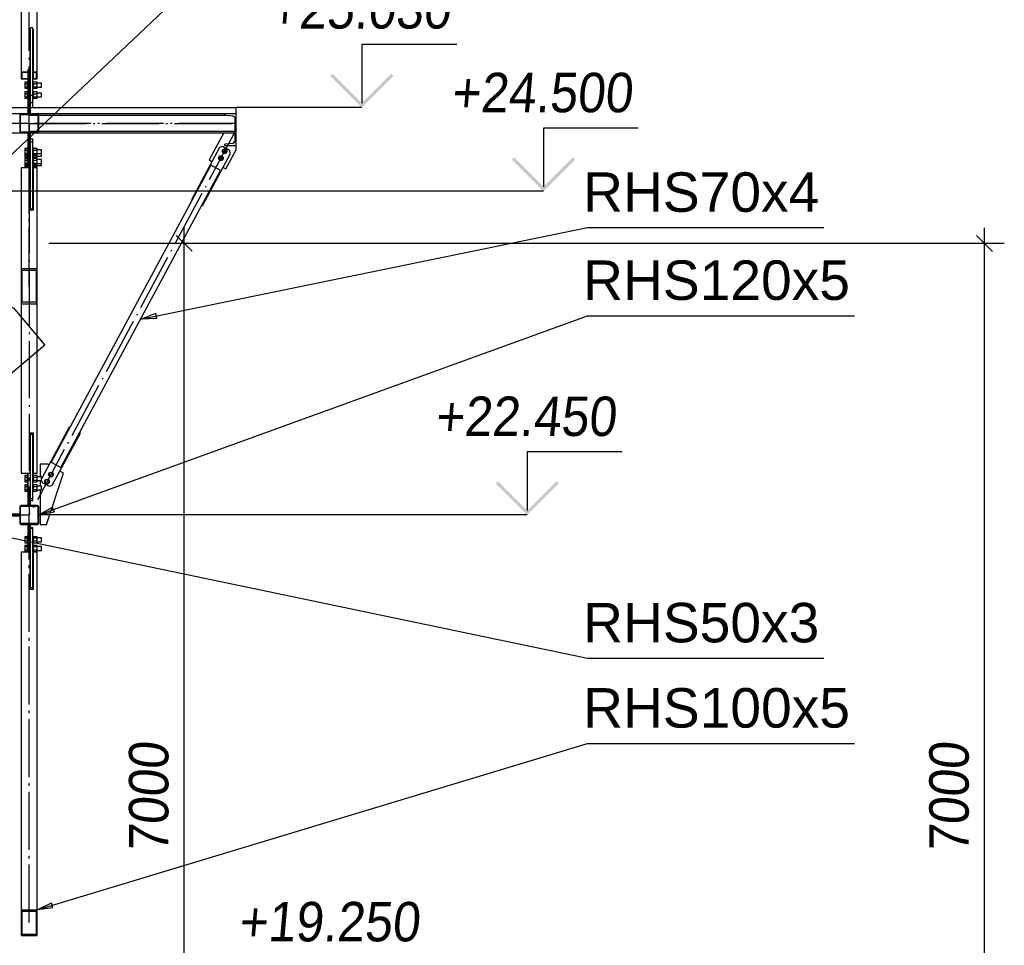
# Paper-space layout 'A0 Advance Steel' of a CAD drawing. Header units: millimetres. Extents: x 209 to 803, y 321 to 741.
# Tile 48 of 52: x 511 to 573, y 613 to 672. Entities that reach past the tile are written whole.
import ezdxf

# ---------------------------------------------------------------- set-up
doc = ezdxf.new("R2010")
doc.units = ezdxf.units.MM
doc.linetypes.add('ACAD_ISO04W100', pattern=[30, 24, -3, 0, -3])
doc.layers.get('0').update_dxf_attribs({"linetype": 'CONTINUOUS'})
for name, color, linetype in [('AS_Belki', 145, 'CONTINUOUS'), ('AS_Blachy', 30, 'CONTINUOUS'), ('AS_DIM_ON', 7, 'CONTINUOUS'), ('AS_INS_ON', 7, 'CONTINUOUS'), ('AS_Sruby', 9, 'CONTINUOUS')]:
    doc.layers.add(name, color=color, linetype=linetype)
doc.styles.add('Arial', font='arial.ttf')
doc.styles.add('ARIAL_1', font='arial.ttf', dxfattribs={"width": 0.9, "oblique": 5})
doc.styles.get("Standard").update_dxf_attribs({"font": 'arial.ttf', "width": 0.9, "oblique": 5})

psp = doc.layouts.new('A0 Advance Steel')

# ---------------------------------------------------------------- hatches: boundary and pattern name
at = {"layer": 'AS_INS_ON'}
for points in [[(530.299, 668.557), (530.157, 668.416), (532.157, 666.416), (534.157, 668.416), (534.016, 668.557), (532.157, 666.699)], [(541.79, 663.259), (541.649, 663.117), (543.649, 661.117), (545.649, 663.117), (545.507, 663.259), (543.649, 661.4)], [(540.762, 642.757), (540.62, 642.616), (542.62, 640.616), (544.62, 642.616), (544.479, 642.757), (542.62, 640.899)]]:
    psp.add_hatch(color=7, dxfattribs=at).paths.add_polyline_path(points)

# ---------------------------------------------------------------- linework, layer by layer
for p in [(443.003, 666.416, -37392.484), (524.203, 666.016, -37392.484)]:
    psp.add_line(p, (524.203, 666.416, -37392.484))
at = {"color": 0, "linetype": 'ByBlock', "lineweight": -2}
for p, q in [((518.162, 653.025), (519.109, 653.389)), ((519.175, 653.062), (518.162, 653.025)), ((519.175, 653.062), (519.109, 653.389)), ((511.703, 640.616), (512.586, 641.114)), ((512.7, 640.801), (511.703, 640.616)), ((512.7, 640.801), (512.586, 641.114)), ((511.603, 615.616), (512.512, 616.065)), ((512.608, 615.746), (511.603, 615.616)), ((512.608, 615.746), (512.512, 616.065))]:
    psp.add_line(p, q, dxfattribs=at)
at = {"color": 7}
for points in [[(503.478, 657.307), (523.163, 675.94), (540.053, 675.94)], [(518.162, 653.025), (546.434, 658.813), (561.381, 658.813)], [(503.278, 651.363), (510.079, 653.759), (512.098, 651.373), (500.21, 641.316)], [(511.703, 640.616), (546.434, 653.234), (563.323, 653.234)], [(504.235, 640.366), (546.434, 631.549), (561.381, 631.549)], [(511.603, 615.616), (546.434, 626.151), (563.323, 626.151)]]:
    psp.add_lwpolyline(points, dxfattribs=at)
at = {"layer": 'AS_Belki', "linetype": 'Continuous', "ltscale": 0.15}
for p, q in [((510.603, 673.767), (510.603, 668.683)), ((511.603, 668.683), (511.603, 673.767)), ((511.173, 671.369), (511.183, 671.369)), ((511.173, 668.809), (511.173, 671.369)), ((511.173, 671.347), (511.183, 671.347)), ((511.343, 671.369), (511.353, 671.369)), ((511.343, 671.347), (511.353, 671.347)), ((511.353, 671.369), (511.353, 668.683)), ((511.173, 670.946), (511.183, 670.946)), ((511.173, 670.923), (511.183, 670.923)), ((511.343, 670.946), (511.353, 670.946)), ((511.343, 670.923), (511.353, 670.923)), ((510.603, 668.683), (511.023, 668.683)), ((510.603, 668.683), (510.603, 668.237)), ((510.653, 668.66), (511.023, 668.66)), ((510.653, 668.26), (510.653, 668.66)), ((511.353, 668.683), (511.603, 668.683)), ((511.353, 668.683), (511.353, 668.66)), ((511.353, 668.66), (511.553, 668.66)), ((511.353, 668.66), (511.353, 668.26)), ((511.553, 668.66), (511.553, 668.26)), ((511.603, 668.237), (511.603, 668.683)), ((510.603, 668.237), (511.023, 668.237)), ((510.653, 668.26), (511.023, 668.26)), ((511.353, 668.26), (511.553, 668.26)), ((511.353, 668.26), (511.353, 668.237)), ((511.353, 668.237), (511.603, 668.237)), ((510.578, 666.016), (496.603, 666.016)), ((510.503, 665.941), (510.503, 664.891)), ((510.553, 664.916), (510.553, 665.916)), ((511.628, 666.016), (510.578, 666.016)), ((510.603, 665.966), (511.603, 665.966)), ((511.103, 665.926), (511.103, 665.966)), ((511.103, 664.906), (511.103, 665.926)), ((511.103, 665.926), (511.649, 665.926)), ((523.453, 666.016), (511.628, 666.016)), ((511.653, 665.916), (511.653, 664.916)), ((511.703, 664.891), (511.703, 665.941)), ((511.703, 665.926), (523.515, 665.926)), ((524.203, 666.016), (523.453, 666.016)), ((523.453, 666.016), (523.453, 665.986)), ((523.508, 665.926), (524.009, 665.886)), ((524.115, 665.772), (524.115, 664.26)), ((524.203, 664.016), (524.203, 666.016)), ((511.603, 664.866), (510.603, 664.866)), ((511.649, 664.906), (511.103, 664.906)), ((511.103, 664.866), (511.103, 664.906)), ((524.115, 664.906), (511.703, 664.906)), ((496.603, 664.816), (510.578, 664.816)), ((510.578, 664.816), (511.628, 664.816)), ((511.628, 664.816), (524.115, 664.816)), ((523.453, 664.045), (523.453, 664.016)), ((523.453, 664.016), (524.203, 664.016)), ((524.009, 664.145), (523.508, 664.105)), ((511.173, 662.595), (510.603, 662.595)), ((510.603, 662.595), (510.603, 656.234)), ((511.173, 659.91), (511.173, 662.595)), ((511.603, 662.595), (511.353, 662.595)), ((511.353, 662.595), (511.353, 659.91)), ((511.603, 656.234), (511.603, 662.595)), ((522.594, 662.759), (512.497, 643.953)), ((513.114, 643.622), (523.21, 662.427)), ((523.21, 662.427), (522.594, 662.759)), ((511.183, 659.959), (511.173, 659.959)), ((511.183, 659.933), (511.173, 659.933)), ((511.353, 659.91), (511.173, 659.91)), ((511.353, 659.959), (511.343, 659.959)), ((511.353, 659.933), (511.343, 659.933)), ((510.603, 656.234), (511.603, 656.234)), ((510.603, 656.234), (510.603, 653.991)), ((510.653, 656.122), (511.553, 656.122)), ((510.653, 654.103), (510.653, 656.122)), ((511.553, 656.122), (511.553, 654.103)), ((511.603, 653.991), (511.603, 656.234)), ((510.603, 653.991), (510.603, 643.257)), ((510.603, 653.991), (511.603, 653.991)), ((510.653, 654.103), (511.553, 654.103)), ((511.603, 643.257), (511.603, 653.991)), ((511.173, 645.817), (511.353, 645.817)), ((511.173, 643.257), (511.173, 645.817)), ((511.353, 645.817), (511.353, 643.257)), ((512.497, 643.953), (513.114, 643.622)), ((510.603, 643.257), (511.173, 643.257)), ((511.353, 643.257), (511.603, 643.257)), ((511.628, 641.216), (510.578, 641.216)), ((510.503, 641.141), (510.503, 640.091)), ((510.553, 640.116), (510.553, 641.116)), ((510.603, 641.166), (511.603, 641.166)), ((511.653, 641.116), (511.653, 640.116)), ((511.703, 640.091), (511.703, 641.141)), ((510.578, 640.016), (511.628, 640.016)), ((511.603, 640.066), (510.603, 640.066)), ((511.173, 638.251), (510.603, 638.251)), ((510.603, 638.251), (510.603, 615.616)), ((511.173, 635.892), (511.173, 638.251)), ((511.603, 638.251), (511.353, 638.251)), ((511.353, 638.251), (511.353, 635.892)), ((511.603, 615.616), (511.603, 638.251)), ((511.353, 635.892), (511.173, 635.892)), ((510.603, 615.616), (511.603, 615.616)), ((510.603, 615.616), (510.603, 613.997)), ((510.653, 615.535), (511.553, 615.535)), ((510.653, 614.078), (510.653, 615.535)), ((511.553, 615.535), (511.553, 614.078)), ((511.603, 613.997), (511.603, 615.616)), ((510.603, 613.997), (511.603, 613.997)), ((510.653, 614.078), (511.553, 614.078))]:
    psp.add_line(p, q, dxfattribs=at)
at = {"layer": 'AS_Belki', "color": 10, "linetype": 'ACAD_ISO04W100', "ltscale": 0.15}
for p, q in [((511.103, 665.416), (511.103, 673.767)), ((511.103, 665.416), (511.103, 673.767)), ((511.103, 665.416), (495.903, 665.416)), ((511.103, 655.236), (511.103, 665.416)), ((511.103, 665.416), (511.103, 640.616)), ((511.103, 665.416), (511.103, 640.616)), ((511.103, 655.113), (511.103, 665.416)), ((511.103, 665.416), (511.103, 665.416)), ((524.203, 665.416), (511.103, 665.416)), ((511.103, 665.416), (524.203, 665.416)), ((511.103, 665.416), (524.203, 665.416)), ((524.203, 665.016), (511.103, 640.616)), ((524.203, 665.016), (524.203, 665.016)), ((495.903, 640.616), (511.103, 640.616)), ((495.903, 640.616), (511.103, 640.616)), ((511.103, 614.884), (511.103, 640.616)), ((511.103, 614.806), (511.103, 640.616)), ((511.103, 640.616), (511.103, 640.616))]:
    psp.add_line(p, q, dxfattribs=at)
at = {"layer": 'AS_Belki', "linetype": 'Continuous', "ltscale": 0.15}
for centre, radius, start, end in [((510.578, 665.941), 0.075, 90, 180), ((511.628, 665.941), 0.075, 0, 90), ((523.513, 665.986), 0.06, 180, 265.426), ((510.578, 664.891), 0.075, 180, 270), ((511.628, 664.891), 0.075, 270, 0), ((523.513, 664.045), 0.06, 94.574, 180), ((510.578, 641.141), 0.075, 90, 180), ((511.628, 641.141), 0.075, 0, 90), ((510.578, 640.091), 0.075, 180, 270), ((511.628, 640.091), 0.075, 270, 0)]:
    psp.add_arc(centre, radius, start, end, dxfattribs=at)
at = {"layer": 'AS_Belki', "linetype": 'Continuous', "ltscale": 0.15, "extrusion": (-3.63859e-13, 1.50751e-13, -1)}
for centre in [(-510.603, 665.916), (-510.603, 641.116)]:
    psp.add_arc(centre, 0.05, 0, 90, dxfattribs=at)
at = {"layer": 'AS_Belki', "linetype": 'Continuous', "ltscale": 0.15, "extrusion": (1.88301e-13, 4.54809e-13, -1)}
psp.add_arc((-511.603, 665.916), 0.05, 90, 180, dxfattribs=at)
at = {"layer": 'AS_Belki', "linetype": 'Continuous', "ltscale": 0.15, "extrusion": (-1.77276e-14, -3.8195e-14, -1)}
psp.add_arc((-524, 665.772), 0.115, 94.574, 180, dxfattribs=at)
at = {"layer": 'AS_Belki', "linetype": 'Continuous', "ltscale": 0.15, "extrusion": (9.08882e-14, 3.77337e-14, -1)}
psp.add_arc((-510.603, 664.916), 0.05, 270, 0, dxfattribs=at)
at = {"layer": 'AS_Belki', "linetype": 'Continuous', "ltscale": 0.15, "extrusion": (9.08882e-14, 9.10107e-14, -1)}
for centre in [(-511.603, 664.916), (-511.603, 640.116)]:
    psp.add_arc(centre, 0.05, 180, 270, dxfattribs=at)
at = {"layer": 'AS_Belki', "linetype": 'Continuous', "ltscale": 0.15, "extrusion": (-6.12323e-17, 6.12323e-17, -1)}
for centre, radius, start, end in [((-524, 664.26), 0.115, 180, 265.426), ((-511.603, 641.116), 0.05, 90, 180)]:
    psp.add_arc(centre, radius, start, end, dxfattribs=at)
at = {"layer": 'AS_Belki', "linetype": 'Continuous', "ltscale": 0.15, "extrusion": (-3.63859e-13, -1.50629e-13, -1)}
psp.add_arc((-510.603, 640.116), 0.05, 270, 0, dxfattribs=at)
at = {"layer": 'AS_Blachy', "linetype": 'Continuous', "ltscale": 0.15}
for p, q in [((511.343, 671.458), (511.183, 671.458)), ((511.183, 668.809), (511.183, 671.458)), ((511.343, 668.695), (511.343, 671.458)), ((511.183, 668.809), (511.023, 668.809)), ((511.023, 668.809), (511.023, 666.016)), ((511.183, 666.016), (511.183, 668.809)), ((511.343, 667.205), (511.343, 668.695)), ((511.183, 667.205), (511.343, 667.205)), ((511.183, 666.736), (511.343, 666.736)), ((511.343, 666.736), (511.343, 667.205)), ((511.343, 666.424), (511.343, 666.736)), ((511.183, 666.424), (511.343, 666.424)), ((511.023, 664.816), (511.023, 662.875)), ((511.183, 662.875), (511.183, 664.816)), ((511.343, 664.408), (511.183, 664.408)), ((511.183, 664.251), (511.343, 664.251)), ((511.343, 664.29), (511.343, 664.408)), ((511.343, 664.251), (511.343, 664.29)), ((511.343, 659.999), (511.343, 664.251)), ((523.414, 664.816), (522.491, 663.096)), ((524.009, 664.145), (524.115, 664.26)), ((523.141, 663.884), (521.367, 660.58)), ((523.207, 663.903), (523.141, 663.884)), ((523.344, 663.945), (523.207, 663.903)), ((523.444, 663.891), (523.344, 663.945)), ((523.785, 663.708), (523.444, 663.891)), ((523.551, 662.533), (524.203, 663.747)), ((523.846, 663.505), (523.785, 663.708)), ((524.203, 663.747), (524.203, 664.016)), ((522.072, 660.201), (523.846, 663.505)), ((522.491, 663.096), (522.668, 663.002)), ((511.023, 662.875), (511.183, 662.875)), ((511.023, 662.875), (511.023, 662.595)), ((511.183, 662.774), (511.183, 662.875)), ((511.183, 659.999), (511.183, 662.774)), ((523.374, 662.627), (523.551, 662.533)), ((511.173, 662.016), (511.183, 662.016)), ((521.367, 660.58), (521.411, 660.556)), ((511.183, 659.999), (511.343, 659.999)), ((511.183, 659.91), (511.183, 659.999)), ((511.343, 659.91), (511.343, 659.999)), ((522.028, 660.225), (522.072, 660.201)), ((513.636, 646.18), (511.883, 642.914)), ((513.68, 646.156), (513.636, 646.18)), ((511.183, 645.713), (511.183, 645.817)), ((511.343, 645.713), (511.183, 645.713)), ((511.183, 643.067), (511.183, 645.713)), ((511.343, 645.713), (511.343, 645.817)), ((511.343, 641.659), (511.343, 645.713)), ((512.567, 642.497), (514.341, 645.801)), ((514.341, 645.801), (514.297, 645.825)), ((511.183, 644.016), (511.173, 644.016)), ((512.294, 643.825), (511.803, 643.825)), ((511.803, 643.825), (511.803, 643.039)), ((512.354, 643.791), (512.294, 643.825)), ((511.023, 643.257), (511.023, 642.834)), ((511.183, 642.834), (511.183, 643.067)), ((512.203, 640.016), (513.283, 643.256)), ((513.283, 643.256), (513.047, 643.392)), ((511.023, 642.834), (511.183, 642.834)), ((511.023, 642.834), (511.023, 641.216)), ((511.183, 641.216), (511.183, 642.834)), ((511.803, 642.802), (511.803, 642.441)), ((511.883, 642.806), (511.923, 642.672)), ((511.923, 642.672), (512.364, 642.436)), ((512.364, 642.436), (512.567, 642.497)), ((511.803, 642.204), (511.803, 640.016)), ((511.183, 641.659), (511.343, 641.659)), ((511.183, 641.543), (511.343, 641.543)), ((511.343, 641.543), (511.343, 641.659)), ((510.503, 640.676), (509.653, 640.676)), ((509.653, 640.556), (510.503, 640.556)), ((511.023, 640.016), (511.023, 638.541)), ((511.183, 638.541), (511.183, 640.016)), ((511.803, 640.016), (512.203, 640.016)), ((511.343, 639.81), (511.183, 639.81)), ((511.343, 639.751), (511.183, 639.751)), ((511.343, 639.751), (511.343, 639.81)), ((511.343, 639.606), (511.343, 639.751)), ((511.343, 636.016), (511.343, 639.606)), ((511.183, 638.541), (511.023, 638.541)), ((511.023, 638.541), (511.023, 638.251)), ((511.183, 638.454), (511.183, 638.541)), ((511.183, 636.016), (511.183, 638.454)), ((511.173, 637.216), (511.183, 637.216)), ((511.183, 636.016), (511.343, 636.016)), ((511.183, 635.892), (511.183, 636.016)), ((511.343, 635.892), (511.343, 636.016))]:
    psp.add_line(p, q, dxfattribs=at)
at = {"layer": 'AS_DIM_ON', "color": 8}
for p, q in [((520.914, 587.817), (520.914, 658.817)), ((571.562, 587.807), (571.562, 658.807)), ((522.164, 657.817), (512.353, 657.817)), ((572.812, 657.807), (512.353, 657.807))]:
    psp.add_line(p, q, dxfattribs=at)
at = {"layer": 'AS_DIM_ON', "color": 8, "linetype": 'ByBlock', "lineweight": -2}
for p, q in [((521.414, 657.317), (520.414, 658.317)), ((572.062, 657.307), (571.062, 658.307))]:
    psp.add_line(p, q, dxfattribs=at)
at = {"layer": 'AS_INS_ON', "color": 7}
for p, q in [((538.157, 670.416, -37392.484), (532.157, 670.416, -37392.484)), ((532.157, 670.416, -37392.484), (532.157, 666.699, -37392.484)), ((532.157, 666.416), (524.203, 666.416)), ((549.649, 665.117, -37425.571), (543.649, 665.117, -37425.571)), ((543.649, 665.117, -37425.571), (543.649, 661.4, -37425.571)), ((543.649, 661.117), (509.505, 661.117)), ((548.62, 644.616, -37392.484), (542.62, 644.616, -37392.484)), ((542.62, 644.616, -37392.484), (542.62, 640.899, -37392.484)), ((542.62, 640.616), (511.705, 640.616))]:
    psp.add_line(p, q, dxfattribs=at)
at = {"layer": 'AS_Sruby', "linetype": 'Continuous', "ltscale": 0.15}
for p, q in [((510.983, 668.033), (510.833, 668.033)), ((510.833, 668.033), (510.833, 667.922)), ((511.023, 668.053), (510.983, 668.053)), ((510.983, 668.053), (510.983, 668.052)), ((510.983, 668.052), (510.983, 668.042)), ((510.983, 668.042), (510.983, 668.024)), ((510.983, 668.024), (510.983, 667.999)), ((510.983, 667.999), (510.983, 667.968)), ((510.983, 667.968), (510.983, 667.931)), ((511.383, 668.053), (511.343, 668.053)), ((511.383, 668.052), (511.383, 668.053)), ((511.383, 668.042), (511.383, 668.052)), ((511.383, 668.024), (511.383, 668.042)), ((511.598, 668.031), (511.383, 668.031)), ((511.383, 667.999), (511.383, 668.024)), ((511.383, 667.968), (511.383, 667.999)), ((511.383, 667.931), (511.383, 667.968)), ((511.598, 667.921), (511.598, 668.031)), ((510.833, 667.922), (510.983, 667.922)), ((510.833, 667.922), (510.833, 667.723)), ((510.833, 667.723), (510.983, 667.723)), ((510.833, 667.723), (510.833, 667.634)), ((510.833, 667.634), (510.983, 667.634)), ((510.983, 667.406), (510.833, 667.406)), ((510.833, 667.406), (510.833, 667.296)), ((510.983, 667.931), (510.983, 667.891)), ((510.983, 667.891), (510.983, 667.848)), ((510.983, 667.848), (510.983, 667.805)), ((510.983, 667.805), (510.983, 667.763)), ((510.983, 667.763), (510.983, 667.724)), ((510.983, 667.724), (510.983, 667.689)), ((510.983, 667.689), (510.983, 667.659)), ((510.983, 667.659), (510.983, 667.636)), ((510.983, 667.636), (510.983, 667.621)), ((510.983, 667.621), (510.983, 667.614)), ((510.983, 667.614), (511.023, 667.614)), ((511.023, 667.426), (510.983, 667.426)), ((510.983, 667.426), (510.983, 667.425)), ((510.983, 667.425), (510.983, 667.415)), ((510.983, 667.415), (510.983, 667.397)), ((510.983, 667.397), (510.983, 667.372)), ((510.983, 667.372), (510.983, 667.341)), ((510.983, 667.341), (510.983, 667.305)), ((511.343, 667.614), (511.383, 667.614)), ((511.383, 667.426), (511.343, 667.426)), ((511.383, 667.891), (511.383, 667.931)), ((511.383, 667.921), (511.598, 667.921)), ((511.383, 667.848), (511.383, 667.891)), ((511.383, 667.805), (511.383, 667.848)), ((511.383, 667.763), (511.383, 667.805)), ((511.383, 667.724), (511.383, 667.763)), ((511.383, 667.724), (511.598, 667.724)), ((511.383, 667.689), (511.383, 667.724)), ((511.383, 667.659), (511.383, 667.689)), ((511.383, 667.636), (511.383, 667.659)), ((511.383, 667.636), (511.598, 667.636)), ((511.383, 667.621), (511.383, 667.636)), ((511.383, 667.614), (511.383, 667.621)), ((511.383, 667.425), (511.383, 667.426)), ((511.383, 667.415), (511.383, 667.425)), ((511.383, 667.397), (511.383, 667.415)), ((511.598, 667.404), (511.383, 667.404)), ((511.383, 667.372), (511.383, 667.397)), ((511.383, 667.341), (511.383, 667.372)), ((511.383, 667.305), (511.383, 667.341)), ((511.883, 667.953), (511.598, 667.953)), ((511.598, 667.724), (511.598, 667.921)), ((511.598, 667.636), (511.598, 667.724)), ((511.598, 667.714), (511.883, 667.714)), ((511.598, 667.295), (511.598, 667.404)), ((511.883, 667.947), (511.883, 667.953)), ((511.883, 667.924), (511.883, 667.947)), ((511.883, 667.887), (511.883, 667.924)), ((511.883, 667.842), (511.883, 667.887)), ((511.883, 667.795), (511.883, 667.842)), ((511.883, 667.755), (511.883, 667.795)), ((511.883, 667.726), (511.883, 667.755)), ((511.883, 667.714), (511.883, 667.726)), ((510.833, 667.296), (510.983, 667.296)), ((510.833, 667.296), (510.833, 667.096)), ((510.833, 667.096), (510.983, 667.096)), ((510.833, 667.096), (510.833, 667.007)), ((510.833, 667.007), (510.983, 667.007)), ((510.983, 667.305), (510.983, 667.264)), ((510.983, 667.264), (510.983, 667.222)), ((510.983, 667.222), (510.983, 667.179)), ((510.983, 667.179), (510.983, 667.137)), ((510.983, 667.137), (510.983, 667.097)), ((510.983, 667.097), (510.983, 667.062)), ((510.983, 667.062), (510.983, 667.033)), ((510.983, 667.033), (510.983, 667.01)), ((510.983, 667.01), (510.983, 666.994)), ((510.983, 666.994), (510.983, 666.987)), ((510.983, 666.987), (511.023, 666.987)), ((511.343, 666.987), (511.383, 666.987)), ((511.383, 667.264), (511.383, 667.305)), ((511.383, 667.295), (511.598, 667.295)), ((511.383, 667.222), (511.383, 667.264)), ((511.383, 667.179), (511.383, 667.222)), ((511.383, 667.137), (511.383, 667.179)), ((511.383, 667.097), (511.383, 667.137)), ((511.383, 667.097), (511.598, 667.097)), ((511.383, 667.062), (511.383, 667.097)), ((511.383, 667.033), (511.383, 667.062)), ((511.383, 667.01), (511.383, 667.033)), ((511.383, 666.994), (511.383, 667.01)), ((511.383, 667.009), (511.598, 667.009)), ((511.383, 666.987), (511.383, 666.994)), ((511.883, 667.326), (511.598, 667.326)), ((511.598, 667.097), (511.598, 667.295)), ((511.598, 667.009), (511.598, 667.097)), ((511.598, 667.087), (511.883, 667.087)), ((511.883, 667.32), (511.883, 667.326)), ((511.883, 667.297), (511.883, 667.32)), ((511.883, 667.26), (511.883, 667.297)), ((511.883, 667.215), (511.883, 667.26)), ((511.883, 667.168), (511.883, 667.215)), ((511.883, 667.128), (511.883, 667.168)), ((511.883, 667.099), (511.883, 667.128)), ((511.883, 667.087), (511.883, 667.099)), ((510.983, 663.825), (510.833, 663.825)), ((510.833, 663.825), (510.833, 663.715)), ((510.833, 663.715), (510.983, 663.715)), ((510.833, 663.715), (510.833, 663.515)), ((511.023, 663.845), (510.983, 663.845)), ((510.983, 663.845), (510.983, 663.844)), ((510.983, 663.844), (510.983, 663.834)), ((510.983, 663.834), (510.983, 663.817)), ((510.983, 663.817), (510.983, 663.792)), ((510.983, 663.792), (510.983, 663.76)), ((510.983, 663.76), (510.983, 663.724)), ((510.983, 663.724), (510.983, 663.683)), ((510.983, 663.683), (510.983, 663.641)), ((510.983, 663.641), (510.983, 663.598)), ((511.383, 663.845), (511.343, 663.845)), ((511.383, 663.844), (511.383, 663.845)), ((511.383, 663.834), (511.383, 663.844)), ((511.383, 663.817), (511.383, 663.834)), ((511.598, 663.823), (511.383, 663.823)), ((511.383, 663.792), (511.383, 663.817)), ((511.383, 663.76), (511.383, 663.792)), ((511.383, 663.724), (511.383, 663.76)), ((511.383, 663.683), (511.383, 663.724)), ((511.383, 663.714), (511.598, 663.714)), ((511.383, 663.641), (511.383, 663.683)), ((511.383, 663.598), (511.383, 663.641)), ((511.598, 663.714), (511.598, 663.823)), ((511.883, 663.745), (511.598, 663.745)), ((511.598, 663.516), (511.598, 663.714)), ((511.883, 663.739), (511.883, 663.745)), ((511.883, 663.716), (511.883, 663.739)), ((511.883, 663.679), (511.883, 663.716)), ((511.883, 663.634), (511.883, 663.679)), ((511.883, 663.588), (511.883, 663.634)), ((523.466, 663.784), (523.352, 663.714)), ((523.352, 663.714), (523.356, 663.58)), ((523.583, 663.721), (523.466, 663.784)), ((523.588, 663.587), (523.583, 663.721)), ((510.833, 663.515), (510.983, 663.515)), ((510.833, 663.515), (510.833, 663.426)), ((510.833, 663.426), (510.833, 663.349)), ((510.833, 663.426), (510.983, 663.426)), ((510.833, 663.349), (510.983, 663.349)), ((510.833, 663.349), (510.833, 663.253)), ((510.833, 663.253), (510.983, 663.253)), ((510.983, 663.199), (510.833, 663.199)), ((510.833, 663.199), (510.833, 663.088)), ((510.833, 663.088), (510.983, 663.088)), ((510.833, 663.088), (510.833, 662.889)), ((510.983, 663.598), (510.983, 663.556)), ((510.983, 663.556), (510.983, 663.516)), ((510.983, 663.516), (510.983, 663.481)), ((510.983, 663.481), (510.983, 663.452)), ((510.983, 663.452), (510.983, 663.429)), ((510.983, 663.429), (510.983, 663.413)), ((510.983, 663.413), (510.983, 663.406)), ((510.983, 663.406), (510.983, 663.377)), ((510.983, 663.406), (511.023, 663.406)), ((510.983, 663.377), (510.983, 663.338)), ((510.983, 663.338), (510.983, 663.304)), ((510.983, 663.304), (510.983, 663.275)), ((510.983, 663.275), (510.983, 663.253)), ((510.983, 663.253), (510.983, 663.239)), ((510.983, 663.239), (510.983, 663.233)), ((510.983, 663.233), (511.023, 663.233)), ((511.023, 663.219), (510.983, 663.219)), ((510.983, 663.219), (510.983, 663.217)), ((510.983, 663.217), (510.983, 663.208)), ((510.983, 663.208), (510.983, 663.19)), ((510.983, 663.19), (510.983, 663.165)), ((510.983, 663.165), (510.983, 663.134)), ((510.983, 663.134), (510.983, 663.097)), ((510.983, 663.097), (510.983, 663.057)), ((510.983, 663.057), (510.983, 663.014)), ((510.983, 663.014), (510.983, 662.971)), ((511.343, 663.406), (511.383, 663.406)), ((511.343, 663.233), (511.383, 663.233)), ((511.383, 663.219), (511.343, 663.219)), ((511.383, 663.556), (511.383, 663.598)), ((511.383, 663.516), (511.383, 663.556)), ((511.383, 663.516), (511.598, 663.516)), ((511.383, 663.481), (511.383, 663.516)), ((511.383, 663.452), (511.383, 663.481)), ((511.383, 663.429), (511.383, 663.452)), ((511.383, 663.413), (511.383, 663.429)), ((511.383, 663.428), (511.598, 663.428)), ((511.383, 663.406), (511.383, 663.413)), ((511.383, 663.377), (511.383, 663.406)), ((511.383, 663.338), (511.383, 663.377)), ((511.383, 663.35), (511.598, 663.35)), ((511.383, 663.304), (511.383, 663.338)), ((511.383, 663.275), (511.383, 663.304)), ((511.383, 663.253), (511.383, 663.275)), ((511.383, 663.255), (511.598, 663.255)), ((511.383, 663.239), (511.383, 663.253)), ((511.383, 663.233), (511.383, 663.239)), ((511.383, 663.217), (511.383, 663.219)), ((511.383, 663.208), (511.383, 663.217)), ((511.383, 663.19), (511.383, 663.208)), ((511.598, 663.196), (511.383, 663.196)), ((511.383, 663.165), (511.383, 663.19)), ((511.383, 663.134), (511.383, 663.165)), ((511.383, 663.097), (511.383, 663.134)), ((511.383, 663.057), (511.383, 663.097)), ((511.383, 663.087), (511.598, 663.087)), ((511.383, 663.014), (511.383, 663.057)), ((511.383, 662.971), (511.383, 663.014)), ((511.598, 663.428), (511.598, 663.516)), ((511.598, 663.506), (511.883, 663.506)), ((511.598, 663.35), (511.598, 663.428)), ((511.598, 663.255), (511.598, 663.35)), ((511.598, 663.334), (511.883, 663.334)), ((511.598, 663.087), (511.598, 663.196)), ((511.883, 663.119), (511.598, 663.119)), ((511.598, 662.89), (511.598, 663.087)), ((511.883, 663.547), (511.883, 663.588)), ((511.883, 663.518), (511.883, 663.547)), ((511.883, 663.506), (511.883, 663.518)), ((511.883, 663.481), (511.883, 663.506)), ((511.883, 663.434), (511.883, 663.481)), ((511.883, 663.39), (511.883, 663.434)), ((511.883, 663.356), (511.883, 663.39)), ((511.883, 663.336), (511.883, 663.356)), ((511.883, 663.334), (511.883, 663.336)), ((511.883, 663.113), (511.883, 663.119)), ((511.883, 663.09), (511.883, 663.113)), ((511.883, 663.053), (511.883, 663.09)), ((511.883, 663.007), (511.883, 663.053)), ((511.883, 662.961), (511.883, 663.007)), ((523.229, 663.343), (523.115, 663.273)), ((523.115, 663.273), (523.119, 663.139)), ((523.119, 663.139), (523.237, 663.076)), ((523.347, 663.28), (523.229, 663.343)), ((523.237, 663.076), (523.351, 663.146)), ((523.351, 663.146), (523.347, 663.28)), ((523.356, 663.58), (523.474, 663.517)), ((523.474, 663.517), (523.588, 663.587)), ((510.833, 662.889), (510.983, 662.889)), ((510.833, 662.889), (510.833, 662.8)), ((510.833, 662.8), (510.833, 662.751)), ((510.833, 662.8), (510.983, 662.8)), ((510.833, 662.751), (510.983, 662.751)), ((510.833, 662.751), (510.833, 662.656)), ((510.833, 662.656), (510.983, 662.656)), ((510.983, 662.971), (510.983, 662.929)), ((510.983, 662.929), (510.983, 662.89)), ((510.983, 662.89), (510.983, 662.855)), ((510.983, 662.855), (510.983, 662.825)), ((510.983, 662.825), (510.983, 662.802)), ((510.983, 662.802), (510.983, 662.787)), ((510.983, 662.787), (510.983, 662.78)), ((510.983, 662.78), (510.983, 662.741)), ((510.983, 662.78), (511.023, 662.78)), ((510.983, 662.741), (510.983, 662.707)), ((510.983, 662.707), (510.983, 662.678)), ((510.983, 662.678), (510.983, 662.656)), ((510.983, 662.656), (510.983, 662.642)), ((510.983, 662.642), (510.983, 662.636)), ((510.983, 662.636), (511.023, 662.636)), ((511.343, 662.78), (511.383, 662.78)), ((511.343, 662.636), (511.383, 662.636)), ((511.383, 662.929), (511.383, 662.971)), ((511.383, 662.89), (511.383, 662.929)), ((511.383, 662.89), (511.598, 662.89)), ((511.383, 662.855), (511.383, 662.89)), ((511.383, 662.825), (511.383, 662.855)), ((511.383, 662.802), (511.383, 662.825)), ((511.383, 662.802), (511.598, 662.802)), ((511.383, 662.787), (511.383, 662.802)), ((511.383, 662.78), (511.383, 662.787)), ((511.383, 662.741), (511.383, 662.78)), ((511.383, 662.753), (511.598, 662.753)), ((511.383, 662.707), (511.383, 662.741)), ((511.383, 662.678), (511.383, 662.707)), ((511.383, 662.656), (511.383, 662.678)), ((511.383, 662.658), (511.598, 662.658)), ((511.383, 662.642), (511.383, 662.656)), ((511.383, 662.636), (511.383, 662.642)), ((511.598, 662.802), (511.598, 662.89)), ((511.598, 662.879), (511.883, 662.879)), ((511.598, 662.753), (511.598, 662.802)), ((511.598, 662.658), (511.598, 662.753)), ((511.598, 662.737), (511.883, 662.737)), ((511.883, 662.92), (511.883, 662.961)), ((511.883, 662.892), (511.883, 662.92)), ((511.883, 662.879), (511.883, 662.892)), ((511.883, 662.837), (511.883, 662.879)), ((511.883, 662.793), (511.883, 662.837)), ((511.883, 662.759), (511.883, 662.793)), ((511.883, 662.739), (511.883, 662.759)), ((511.883, 662.737), (511.883, 662.739)), ((510.983, 643.12), (510.833, 643.12)), ((510.833, 643.12), (510.833, 643.016)), ((511.023, 643.14), (510.983, 643.14)), ((510.983, 643.14), (510.983, 643.137)), ((510.983, 643.137), (510.983, 643.127)), ((510.983, 643.127), (510.983, 643.108)), ((510.983, 643.108), (510.983, 643.082)), ((510.983, 643.082), (510.983, 643.05)), ((510.983, 643.05), (510.983, 643.013)), ((511.383, 643.14), (511.343, 643.14)), ((511.383, 643.137), (511.383, 643.14)), ((511.383, 643.127), (511.383, 643.137)), ((511.383, 643.108), (511.383, 643.127)), ((511.598, 643.118), (511.383, 643.118)), ((511.383, 643.082), (511.383, 643.108)), ((511.383, 643.05), (511.383, 643.082)), ((511.383, 643.013), (511.383, 643.05)), ((511.598, 643.015), (511.598, 643.118)), ((511.883, 643.039), (511.598, 643.039)), ((511.883, 643.023), (511.883, 643.039)), ((512.47, 643.305), (512.357, 643.234)), ((512.357, 643.234), (512.361, 643.101)), ((512.361, 643.101), (512.479, 643.037)), ((512.588, 643.241), (512.47, 643.305)), ((512.479, 643.037), (512.592, 643.108)), ((512.592, 643.108), (512.588, 643.241)), ((510.833, 643.016), (510.983, 643.016)), ((510.833, 643.016), (510.833, 642.816)), ((510.833, 642.816), (510.983, 642.816)), ((510.833, 642.816), (510.833, 642.72)), ((510.833, 642.72), (510.983, 642.72)), ((510.983, 642.523), (510.833, 642.523)), ((510.833, 642.523), (510.833, 642.418)), ((510.833, 642.418), (510.983, 642.418)), ((510.833, 642.418), (510.833, 642.219)), ((510.983, 643.013), (510.983, 642.972)), ((510.983, 642.972), (510.983, 642.929)), ((510.983, 642.929), (510.983, 642.886)), ((510.983, 642.886), (510.983, 642.844)), ((510.983, 642.844), (510.983, 642.805)), ((510.983, 642.805), (510.983, 642.771)), ((510.983, 642.771), (510.983, 642.742)), ((510.983, 642.742), (510.983, 642.72)), ((510.983, 642.72), (510.983, 642.706)), ((510.983, 642.706), (510.983, 642.7)), ((510.983, 642.7), (511.023, 642.7)), ((511.023, 642.543), (510.983, 642.543)), ((510.983, 642.543), (510.983, 642.54)), ((510.983, 642.54), (510.983, 642.529)), ((510.983, 642.529), (510.983, 642.51)), ((510.983, 642.51), (510.983, 642.485)), ((510.983, 642.485), (510.983, 642.452)), ((510.983, 642.452), (510.983, 642.415)), ((510.983, 642.415), (510.983, 642.374)), ((511.343, 642.7), (511.383, 642.7)), ((511.383, 642.543), (511.343, 642.543)), ((511.383, 643.015), (511.598, 643.015)), ((511.383, 642.972), (511.383, 643.013)), ((511.383, 642.929), (511.383, 642.972)), ((511.383, 642.886), (511.383, 642.929)), ((511.383, 642.844), (511.383, 642.886)), ((511.383, 642.805), (511.383, 642.844)), ((511.383, 642.817), (511.598, 642.817)), ((511.383, 642.771), (511.383, 642.805)), ((511.383, 642.742), (511.383, 642.771)), ((511.383, 642.72), (511.383, 642.742)), ((511.383, 642.722), (511.598, 642.722)), ((511.383, 642.706), (511.383, 642.72)), ((511.383, 642.7), (511.383, 642.706)), ((511.383, 642.54), (511.383, 642.543)), ((511.383, 642.529), (511.383, 642.54)), ((511.383, 642.51), (511.383, 642.529)), ((511.598, 642.52), (511.383, 642.52)), ((511.383, 642.485), (511.383, 642.51)), ((511.383, 642.452), (511.383, 642.485)), ((511.383, 642.415), (511.383, 642.452)), ((511.383, 642.417), (511.598, 642.417)), ((511.383, 642.374), (511.383, 642.415)), ((511.598, 642.817), (511.598, 643.015)), ((511.598, 642.722), (511.598, 642.817)), ((511.598, 642.802), (511.883, 642.802)), ((511.598, 642.417), (511.598, 642.52)), ((511.883, 642.441), (511.598, 642.441)), ((511.598, 642.22), (511.598, 642.417)), ((511.883, 642.991), (511.883, 643.023)), ((511.883, 642.948), (511.883, 642.991)), ((511.883, 642.902), (511.883, 642.948)), ((511.883, 642.858), (511.883, 642.902)), ((511.883, 642.823), (511.883, 642.858)), ((511.883, 642.803), (511.883, 642.823)), ((511.883, 642.802), (511.883, 642.803)), ((511.883, 642.425), (511.883, 642.441)), ((511.883, 642.393), (511.883, 642.425)), ((512.234, 642.864), (512.12, 642.794)), ((512.12, 642.794), (512.124, 642.66)), ((512.124, 642.66), (512.242, 642.597)), ((512.352, 642.801), (512.234, 642.864)), ((512.242, 642.597), (512.356, 642.667)), ((512.356, 642.667), (512.352, 642.801)), ((510.833, 642.219), (510.983, 642.219)), ((510.833, 642.219), (510.833, 642.123)), ((510.833, 642.123), (510.983, 642.123)), ((510.983, 642.374), (510.983, 642.332)), ((510.983, 642.332), (510.983, 642.289)), ((510.983, 642.289), (510.983, 642.247)), ((510.983, 642.247), (510.983, 642.208)), ((510.983, 642.208), (510.983, 642.174)), ((510.983, 642.174), (510.983, 642.145)), ((510.983, 642.145), (510.983, 642.123)), ((510.983, 642.123), (510.983, 642.109)), ((510.983, 642.109), (510.983, 642.103)), ((510.983, 642.103), (511.023, 642.103)), ((511.343, 642.103), (511.383, 642.103)), ((511.383, 642.332), (511.383, 642.374)), ((511.383, 642.289), (511.383, 642.332)), ((511.383, 642.247), (511.383, 642.289)), ((511.383, 642.208), (511.383, 642.247)), ((511.383, 642.22), (511.598, 642.22)), ((511.383, 642.174), (511.383, 642.208)), ((511.383, 642.145), (511.383, 642.174)), ((511.383, 642.123), (511.383, 642.145)), ((511.383, 642.125), (511.598, 642.125)), ((511.383, 642.109), (511.383, 642.123)), ((511.383, 642.103), (511.383, 642.109)), ((511.598, 642.125), (511.598, 642.22)), ((511.598, 642.204), (511.883, 642.204)), ((511.883, 642.351), (511.883, 642.393)), ((511.883, 642.304), (511.883, 642.351)), ((511.883, 642.26), (511.883, 642.304)), ((511.883, 642.226), (511.883, 642.26)), ((511.883, 642.206), (511.883, 642.226)), ((511.883, 642.204), (511.883, 642.206)), ((510.983, 639.241), (510.833, 639.241)), ((510.833, 639.241), (510.833, 639.167)), ((510.833, 639.167), (510.983, 639.167)), ((510.833, 639.167), (510.833, 638.969)), ((510.833, 638.969), (510.983, 638.969)), ((510.833, 638.969), (510.833, 638.845)), ((510.833, 638.845), (510.983, 638.845)), ((510.983, 638.691), (510.833, 638.691)), ((510.833, 638.691), (510.833, 638.616)), ((511.023, 639.263), (510.983, 639.263)), ((510.983, 639.263), (510.983, 639.262)), ((510.983, 639.262), (510.983, 639.252)), ((510.983, 639.252), (510.983, 639.235)), ((510.983, 639.235), (510.983, 639.21)), ((510.983, 639.21), (510.983, 639.179)), ((510.983, 639.179), (510.983, 639.143)), ((510.983, 639.143), (510.983, 639.103)), ((510.983, 639.103), (510.983, 639.06)), ((510.983, 639.06), (510.983, 639.017)), ((510.983, 639.017), (510.983, 638.975)), ((510.983, 638.975), (510.983, 638.935)), ((510.983, 638.935), (510.983, 638.9)), ((510.983, 638.9), (510.983, 638.87)), ((510.983, 638.87), (510.983, 638.847)), ((510.983, 638.847), (510.983, 638.831)), ((510.983, 638.831), (510.983, 638.824)), ((510.983, 638.824), (511.023, 638.824)), ((511.023, 638.712), (510.983, 638.712)), ((510.983, 638.712), (510.983, 638.711)), ((510.983, 638.711), (510.983, 638.702)), ((510.983, 638.702), (510.983, 638.685)), ((510.983, 638.685), (510.983, 638.66)), ((511.383, 639.263), (511.343, 639.263)), ((511.343, 638.824), (511.383, 638.824)), ((511.383, 638.712), (511.343, 638.712)), ((511.383, 639.262), (511.383, 639.263)), ((511.383, 639.252), (511.383, 639.262)), ((511.383, 639.235), (511.383, 639.252)), ((511.598, 639.239), (511.383, 639.239)), ((511.383, 639.21), (511.383, 639.235)), ((511.383, 639.179), (511.383, 639.21)), ((511.383, 639.143), (511.383, 639.179)), ((511.383, 639.165), (511.598, 639.165)), ((511.383, 639.103), (511.383, 639.143)), ((511.383, 639.06), (511.383, 639.103)), ((511.383, 639.017), (511.383, 639.06)), ((511.383, 638.975), (511.383, 639.017)), ((511.383, 638.935), (511.383, 638.975)), ((511.383, 638.97), (511.598, 638.97)), ((511.383, 638.9), (511.383, 638.935)), ((511.383, 638.87), (511.383, 638.9)), ((511.383, 638.847), (511.383, 638.87)), ((511.383, 638.848), (511.598, 638.848)), ((511.383, 638.831), (511.383, 638.847)), ((511.383, 638.824), (511.383, 638.831)), ((511.383, 638.711), (511.383, 638.712)), ((511.383, 638.702), (511.383, 638.711)), ((511.383, 638.685), (511.383, 638.702)), ((511.598, 638.689), (511.383, 638.689)), ((511.383, 638.66), (511.383, 638.685)), ((511.598, 639.165), (511.598, 639.239)), ((511.598, 638.97), (511.598, 639.165)), ((511.883, 639.162), (511.598, 639.162)), ((511.598, 638.848), (511.598, 638.97)), ((511.598, 638.924), (511.883, 638.924)), ((511.598, 638.615), (511.598, 638.689)), ((511.883, 639.148), (511.883, 639.162)), ((511.883, 639.117), (511.883, 639.148)), ((511.883, 639.076), (511.883, 639.117)), ((511.883, 639.029), (511.883, 639.076)), ((511.883, 638.984), (511.883, 639.029)), ((511.883, 638.949), (511.883, 638.984)), ((511.883, 638.928), (511.883, 638.949)), ((511.883, 638.924), (511.883, 638.928)), ((510.833, 638.616), (510.983, 638.616)), ((510.833, 638.616), (510.833, 638.418)), ((510.833, 638.418), (510.983, 638.418)), ((510.833, 638.418), (510.833, 638.295)), ((510.833, 638.295), (510.983, 638.295)), ((510.983, 638.66), (510.983, 638.629)), ((510.983, 638.629), (510.983, 638.592)), ((510.983, 638.592), (510.983, 638.552)), ((510.983, 638.552), (510.983, 638.51)), ((510.983, 638.51), (510.983, 638.467)), ((510.983, 638.467), (510.983, 638.425)), ((510.983, 638.425), (510.983, 638.385)), ((510.983, 638.385), (510.983, 638.35)), ((510.983, 638.35), (510.983, 638.32)), ((510.983, 638.32), (510.983, 638.297)), ((510.983, 638.297), (510.983, 638.281)), ((510.983, 638.281), (510.983, 638.273)), ((510.983, 638.273), (511.023, 638.273)), ((511.343, 638.273), (511.383, 638.273)), ((511.383, 638.629), (511.383, 638.66)), ((511.383, 638.592), (511.383, 638.629)), ((511.383, 638.615), (511.598, 638.615)), ((511.383, 638.552), (511.383, 638.592)), ((511.383, 638.51), (511.383, 638.552)), ((511.383, 638.467), (511.383, 638.51)), ((511.383, 638.425), (511.383, 638.467)), ((511.383, 638.385), (511.383, 638.425)), ((511.383, 638.419), (511.598, 638.419)), ((511.383, 638.35), (511.383, 638.385)), ((511.383, 638.32), (511.383, 638.35)), ((511.383, 638.297), (511.383, 638.32)), ((511.383, 638.297), (511.598, 638.297)), ((511.383, 638.281), (511.383, 638.297)), ((511.383, 638.273), (511.383, 638.281)), ((511.598, 638.419), (511.598, 638.615)), ((511.883, 638.612), (511.598, 638.612)), ((511.598, 638.297), (511.598, 638.419)), ((511.598, 638.374), (511.883, 638.374)), ((511.883, 638.597), (511.883, 638.612)), ((511.883, 638.567), (511.883, 638.597)), ((511.883, 638.525), (511.883, 638.567)), ((511.883, 638.479), (511.883, 638.525)), ((511.883, 638.434), (511.883, 638.479)), ((511.883, 638.398), (511.883, 638.434)), ((511.883, 638.377), (511.883, 638.398)), ((511.883, 638.374), (511.883, 638.377))]:
    psp.add_line(p, q, dxfattribs=at)
for centre, radius in [((523.47, 663.65), 0.15), ((523.47, 663.65), 0.08), ((523.233, 663.21), 0.15), ((523.233, 663.21), 0.08), ((512.475, 643.171, 0), 0.15), ((512.238, 642.73, 0), 0.15)]:
    psp.add_circle(centre, radius, dxfattribs=at)

# ---------------------------------------------------------------- texts
at = {"color": 7, "style": 'Arial'}
for s, p in [('RHS70x4', (546.159, 659.813)), ('RHS120x5', (546.159, 654.234)), ('RHS50x3', (546.159, 632.549)), ('RHS100x5', (546.159, 627.151))]:
    psp.add_text(s, height=2.5, dxfattribs=at).set_placement(p)
at = {"layer": 'AS_DIM_ON', "color": 9, "style": 'ARIAL_1', "oblique": 5, "width": 0.9}
for p in [(519.914, 619.21), (570.562, 619.2)]:
    psp.add_text('7000', height=2.5, rotation=90, dxfattribs=at).set_placement(p)
at = {"layer": 'AS_INS_ON', "color": 7, "oblique": 5, "width": 0.9}
for s, p in [('+25.030', (526.308, 671.416)), ('+24.500', (537.8, 666.117)), ('+22.450', (536.771, 645.616)), ('+19.250', (524.338, 613.614))]:
    psp.add_text(s, height=2.5, dxfattribs=at).set_placement(p)

doc.saveas('drawing.dxf')
